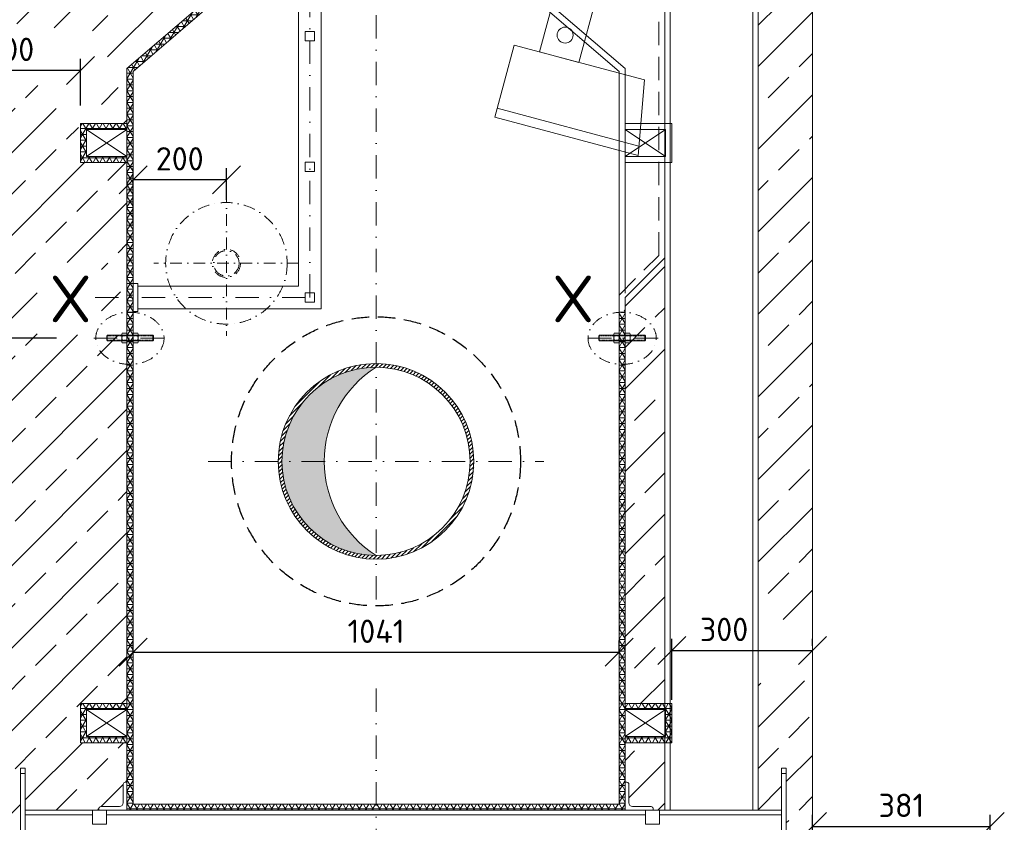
# Model space of a CAD drawing. Header units: millimetres. Extents: x -76904 to 25883, y -13890 to 20369.
# Tile 17 of 29: x 6055 to 8165, y -9526 to -7807. Entities that reach past the tile are written whole.
import ezdxf

# ---------------------------------------------------------------- set-up
doc = ezdxf.new("R2010")
doc.units = ezdxf.units.MM
doc.header["$MEASUREMENT"] = 0
for name, pattern in [('HIDDEN', [0.375, 0.25, -0.125]), ('STRICHPUNKT2', [0.5, 0.25, -0.125, 0, -0.125]), ('VERDECKT2', [0.1875, 0.125, -0.0625])]:
    doc.linetypes.add(name, pattern=pattern)
for name, color, linetype, lineweight in [('P------T7', 7, 'Continuous', 18), ('P-BS----Bem', 7, 'Continuous', 18), ('P-DERDUNG', 7, 'Continuous', 18), ('P-MS250', 190, 'Continuous', 35), ('P-SSLEIX', 7, 'STRICHPUNKT2', 18)]:
    doc.layers.add(name, color=color, linetype=linetype, lineweight=lineweight)
doc.styles.get("Standard").update_dxf_attribs({"font": 'isocpeur.ttf'})
doc.dimstyles.new('Kopie von ISO-25', dxfattribs={"dimscale": 20, "dimtxt": 2.5, "dimasz": 3, "dimexe": 1.25, "dimexo": 0.625, "dimgap": 1, "dimtad": 1, "dimtxsty": 'Standard', "dimcen": 2.5, "dimadec": 0, "dimazin": 0, "dimtfac": 1, "dimtmove": 0, "dimatfit": 1, "dimfxl": 0, "dimarcsym": 0})
pattern_1 = [(45, (7394.76, -8908.57), (-88.388, 88.388), []), (45, (7483.14, -8908.57), (-88.388, 88.388), [62.5, -31.25])]
pattern_2 = [(0, (7250.755, -10257.126), (0, 12.5), []), (60, (7250.755, -10257.126), (-10.82532, 6.25), []), (120, (7250.755, -10257.126), (-10.82532, -6.25), [])]
pattern_3 = [(0, (6552.005, -8346.876), (0, 12.5), []), (60, (6552.005, -8346.876), (-10.82532, 6.25), []), (120, (6552.005, -8346.876), (-10.82532, -6.25), [])]
pattern_4 = [(45, (6818.755, -8752.876), (-4.41942, 4.41942), [])]

# ---------------------------------------------------------------- blocks, each defined once
blk = doc.blocks.new('_Oblique')
at = {"color": 0, "linetype": 'ByBlock', "lineweight": -2}
blk.add_line((-0.5, -0.5), (0.5, 0.5), dxfattribs=at)
blk = doc.blocks.new('*D115')
at = {"layer": 'Defpoints', "color": 0, "lineweight": 0, "transparency": 16777216}
for p in [(6298.3, -9161.6), (7339.3, -9161.6), (7339.3, -9161.6)]:
    blk.add_point(p, dxfattribs=at)
at = {"layer": 'P-BS----Bem', "color": 0, "lineweight": -2, "transparency": 16777216}
for p, q in [((6298.3, -9161.6), (6298.3, -9136.6)), ((7339.3, -9161.6), (7339.3, -9136.6)), ((6298.3, -9161.6), (7339.3, -9161.6))]:
    blk.add_line(p, q, dxfattribs=at)
at = {"layer": 'P-BS----Bem', "color": 0, "lineweight": -2, "transparency": 16777216, "xscale": 60, "yscale": 60, "zscale": 60, "rotation": 180}
blk.add_blockref('_Oblique', (6298.3, -9161.6), dxfattribs=at)
at = {"layer": 'P-BS----Bem', "color": 0, "lineweight": -2, "transparency": 16777216, "xscale": 60, "yscale": 60, "zscale": 60}
blk.add_blockref('_Oblique', (7339.3, -9161.6), dxfattribs=at)
at = {"layer": 'P-BS----Bem', "color": 0, "transparency": 16777216, "insert": (6818.8, -9116.6), "char_height": 50, "attachment_point": 5}
blk.add_mtext('1041', dxfattribs=at)
blk = doc.blocks.new('*D121')
at = {"layer": 'Defpoints', "color": 0, "lineweight": 0, "transparency": 16777216}
for p in [(5884, -7915.8), (5884, -7915.8), (6185.5, -8071.3)]:
    blk.add_point(p, dxfattribs=at)
at = {"layer": 'P-BS----Bem', "color": 0, "lineweight": -2, "transparency": 16777216}
for p, q in [((5884, -7835.8), (5884, -7890.8)), ((6185.5, -7991.3), (6185.5, -7890.8)), ((6185.5, -7915.8), (5884, -7915.8))]:
    blk.add_line(p, q, dxfattribs=at)
at = {"layer": 'P-BS----Bem', "color": 0, "lineweight": -2, "transparency": 16777216, "xscale": 60, "yscale": 60, "zscale": 60, "rotation": 180}
blk.add_blockref('_Oblique', (5884, -7915.8), dxfattribs=at)
at = {"layer": 'P-BS----Bem', "color": 0, "lineweight": -2, "transparency": 16777216, "xscale": 60, "yscale": 60, "zscale": 60}
blk.add_blockref('_Oblique', (6185.5, -7915.8), dxfattribs=at)
at = {"layer": 'P-BS----Bem', "color": 0, "transparency": 16777216, "insert": (6034.7, -7870.8), "char_height": 50, "attachment_point": 5}
blk.add_mtext('300', dxfattribs=at)
blk = doc.blocks.new('*D122')
at = {"layer": 'Defpoints', "color": 0, "lineweight": 0, "transparency": 16777216}
for p in [(7753.6, -9157.7), (7753.6, -9157.7), (7452.1, -9273.2)]:
    blk.add_point(p, dxfattribs=at)
at = {"layer": 'P-BS----Bem', "color": 0, "lineweight": -2, "transparency": 16777216}
for p, q in [((7452.1, -9263.2), (7452.1, -9132.7)), ((7753.6, -9147.7), (7753.6, -9132.7)), ((7452.1, -9157.7), (7753.6, -9157.7))]:
    blk.add_line(p, q, dxfattribs=at)
at = {"layer": 'P-BS----Bem', "color": 0, "lineweight": -2, "transparency": 16777216, "xscale": 60, "yscale": 60, "zscale": 60, "rotation": 180}
blk.add_blockref('_Oblique', (7452.1, -9157.7), dxfattribs=at)
at = {"layer": 'P-BS----Bem', "color": 0, "lineweight": -2, "transparency": 16777216, "xscale": 60, "yscale": 60, "zscale": 60}
blk.add_blockref('_Oblique', (7753.6, -9157.7), dxfattribs=at)
at = {"layer": 'P-BS----Bem', "color": 0, "transparency": 16777216, "insert": (7564.2, -9112.7), "char_height": 50, "attachment_point": 5}
blk.add_mtext('300', dxfattribs=at)
blk = doc.blocks.new('*D123')
at = {"layer": 'Defpoints', "color": 0, "lineweight": 0, "transparency": 16777216}
for p in [(8134.6, -9534.4), (7753.6, -9659.9), (8134.6, -9659.9)]:
    blk.add_point(p, dxfattribs=at)
at = {"layer": 'P-BS----Bem', "color": 0, "lineweight": -2, "transparency": 16777216}
for p, q in [((7753.6, -9579.9), (7753.6, -9509.4)), ((8134.6, -9579.9), (8134.6, -9509.4)), ((7753.6, -9534.4), (8134.6, -9534.4))]:
    blk.add_line(p, q, dxfattribs=at)
at = {"layer": 'P-BS----Bem', "color": 0, "lineweight": -2, "transparency": 16777216, "xscale": 60, "yscale": 60, "zscale": 60, "rotation": 180}
blk.add_blockref('_Oblique', (7753.6, -9534.4), dxfattribs=at)
at = {"layer": 'P-BS----Bem', "color": 0, "lineweight": -2, "transparency": 16777216, "xscale": 60, "yscale": 60, "zscale": 60}
blk.add_blockref('_Oblique', (8134.6, -9534.4), dxfattribs=at)
at = {"layer": 'P-BS----Bem', "color": 0, "transparency": 16777216, "insert": (7944.1, -9489.4), "char_height": 50, "attachment_point": 5}
blk.add_mtext('381', dxfattribs=at)
blk = doc.blocks.new('*D142')
at = {"layer": 'Defpoints', "color": 0, "lineweight": 0, "transparency": 16777216}
for p in [(6298.3, -8150.1), (6498.3, -8273), (6298.3, -8328.3)]:
    blk.add_point(p, dxfattribs=at)
at = {"layer": 'P-BS----Bem', "color": 0, "lineweight": -2, "transparency": 16777216}
for p, q in [((6298.3, -8248.3), (6298.3, -8125.1)), ((6498.3, -8193), (6498.3, -8125.1)), ((6498.3, -8150.1), (6298.3, -8150.1))]:
    blk.add_line(p, q, dxfattribs=at)
at = {"layer": 'P-BS----Bem', "color": 0, "lineweight": -2, "transparency": 16777216, "xscale": 60, "yscale": 60, "zscale": 60, "rotation": 180}
blk.add_blockref('_Oblique', (6298.3, -8150.1), dxfattribs=at)
at = {"layer": 'P-BS----Bem', "color": 0, "lineweight": -2, "transparency": 16777216, "xscale": 60, "yscale": 60, "zscale": 60}
blk.add_blockref('_Oblique', (6498.3, -8150.1), dxfattribs=at)
at = {"layer": 'P-BS----Bem', "color": 0, "transparency": 16777216, "insert": (6398.3, -8105.1), "char_height": 50, "attachment_point": 5}
blk.add_mtext('200', dxfattribs=at)
blk = doc.blocks.new('*D145')
at = {"layer": 'Defpoints', "color": 0, "lineweight": 0, "transparency": 16777216}
for p in [(6818.8, -7138.9), (5765.7, -8488.9), (6214.3, -8488.9)]:
    blk.add_point(p, dxfattribs=at)
at = {"layer": 'P-BS----Bem', "color": 0, "lineweight": -2, "transparency": 16777216}
for p, q in [((6738.8, -7138.9), (5740.7, -7138.9)), ((5765.7, -7138.9), (5765.7, -8488.9)), ((6134.3, -8488.9), (5740.7, -8488.9))]:
    blk.add_line(p, q, dxfattribs=at)
at = {"layer": 'P-BS----Bem', "color": 0, "lineweight": -2, "transparency": 16777216, "xscale": 60, "yscale": 60, "zscale": 60}
for p, rotation in [((5765.7, -7138.9), 90), ((5765.7, -8488.9), 270)]:
    blk.add_blockref('_Oblique', p, dxfattribs=dict(at, rotation=rotation))
at = {"layer": 'P-BS----Bem', "color": 0, "transparency": 16777216, "insert": (5720.7, -7813.9), "char_height": 50, "attachment_point": 5, "rotation": 90}
blk.add_mtext('1350', dxfattribs=at)

msp = doc.modelspace()

# ---------------------------------------------------------------- hatches: boundary and pattern name
at = {"lineweight": 9}
h = msp.add_hatch(dxfattribs=at)
h.set_pattern_fill('ANSI33', color=256, scale=500)
h.set_pattern_definition([(45, (6818.76, -8549.38), (-88.388, 88.388), []), (45, (6907.14, -8549.38), (-88.388, 88.388), [62.5, -31.25])])
h.paths.add_polyline_path([(6221.895, -8017.754), (6198.426, -8029.376), (6285.255, -8029.376), (6285.255, -7911.897), (6488.255, -7737.897), (6488.255, -7467.376), (6388.455, -7467.376), (6388.455, -7383.476), (6488.255, -7383.476), (6488.255, -7293.676), (6401.455, -7206.876), (6401.455, -7166.376), (6423.863, -7166.376), (6423.863, -7138.876), (5883.955, -7165.876), (5883.955, -7818.674), (5899.608, -7810.732), (5954.699, -7803.024), (5993.815, -7806.878), (6036.786, -7814.036), (6084.165, -7821.744), (6113.915, -7823.396), (6132.095, -7824.497), (6209.224, -7829.452), (6230.71, -7848.172), (6241.177, -7872.398), (6247.237, -7904.883), (6245.034, -7940.121), (6237.872, -7963.245)])
h.paths.add_polyline_path([(7728.253, -9095.267), (7753.555, -9099.214), (7753.555, -7151.953), (7492.055, -7138.876), (7492.055, -7166.376), (7511.055, -7166.376), (7511.055, -7206.876), (7437.255, -7206.876), (7437.255, -7266.876), (7637.255, -7320.466), (7637.255, -9088.024), (7642.059, -9088.11), (7671.537, -9089.585), (7700.398, -9091.982)])
h.paths.add_polyline_path([(6728.814, -9745.23), (6728.814, -9875.58)], flags=16)
edge = h.paths.add_edge_path()
edge.add_line((7753.555, -9220.457), (7752.546, -9220.621))
edge.add_line((7752.546, -9220.621), (7725.943, -9223.796))
edge.add_line((7725.943, -9223.796), (7697.988, -9226.078))
edge.add_line((7697.988, -9226.078), (7669.059, -9227.436))
edge.add_line((7669.059, -9227.436), (7639.547, -9227.851))
edge.add_line((7639.547, -9227.851), (7637.255, -9227.81))
edge.add_line((7637.255, -9227.81), (7637.255, -9499.876))
edge.add_line((7637.255, -9499.876), (7687.255, -9499.876))
edge.add_line((7687.255, -9499.876), (7687.255, -9409.876))
edge.add_line((7687.255, -9409.876), (7697.255, -9409.876))
edge.add_line((7697.255, -9409.876), (7697.255, -9659.876))
edge.add_line((7697.255, -9659.876), (6057.255, -9659.876))
edge.add_line((6057.255, -9659.876), (6057.255, -9409.876))
edge.add_line((6057.255, -9409.876), (6067.255, -9409.876))
edge.add_line((6067.255, -9409.876), (6067.255, -9499.876))
edge.add_line((6067.255, -9499.876), (6225.255, -9499.876))
edge.add_line((6225.255, -9499.876), (6225.255, -9495.876))
edge.add_arc((6229.255, -9495.876), 4, 90, 180, ccw=False)
edge.add_line((6229.255, -9491.876), (6269.255, -9491.876))
edge.add_arc((6269.255, -9483.876), 8, 270, 360)
edge.add_line((6277.255, -9483.876), (6277.255, -9443.876))
edge.add_arc((6281.255, -9443.876), 4, 90, 180, ccw=False)
edge.add_line((6281.255, -9439.876), (6285.255, -9439.876))
edge.add_line((6285.255, -9439.876), (6285.255, -9355.176))
edge.add_line((6285.255, -9355.176), (6185.455, -9355.176))
edge.add_line((6185.455, -9355.176), (6185.455, -9271.276))
edge.add_line((6185.455, -9271.276), (6285.255, -9271.276))
edge.add_line((6285.255, -9271.276), (6285.255, -8394.288))
edge.add_line((6285.255, -8394.288), (6274.482, -8394.288))
edge.add_line((6274.482, -8394.288), (6274.482, -8389.876))
edge.add_line((6274.482, -8389.876), (6241.755, -8389.876))
edge.add_line((6241.755, -8389.876), (6241.755, -8377.876))
edge.add_line((6241.755, -8377.876), (6274.482, -8377.876))
edge.add_line((6274.482, -8377.876), (6274.482, -8373.464))
edge.add_line((6274.482, -8373.464), (6285.255, -8373.464))
edge.add_line((6285.255, -8373.464), (6285.255, -8113.276))
edge.add_line((6285.255, -8113.276), (6185.455, -8113.276))
edge.add_line((6185.455, -8113.276), (6185.455, -8035.799))
edge.add_line((6185.455, -8035.799), (6160.743, -8048.036))
edge.add_line((6160.743, -8048.036), (6141.461, -8034.822))
edge.add_line((6141.461, -8034.822), (6134.299, -8017.203))
edge.add_line((6134.299, -8017.203), (6133.197, -7992.977))
edge.add_line((6133.197, -7992.977), (6122.73, -7965.998))
edge.add_line((6122.73, -7965.998), (6102.897, -7950.582))
edge.add_line((6102.897, -7950.582), (6072.596, -7942.323))
edge.add_line((6072.596, -7942.323), (6044.499, -7940.671))
edge.add_line((6044.499, -7940.671), (6007.037, -7939.57))
edge.add_line((6007.037, -7939.57), (5980.593, -7939.57))
edge.add_line((5980.593, -7939.57), (5958.005, -7940.121))
edge.add_line((5958.005, -7940.121), (5939.824, -7950.582))
edge.add_line((5939.824, -7950.582), (5907.32, -7975.909))
edge.add_line((5907.32, -7975.909), (5883.955, -7980.717))
edge.add_line((5883.955, -7980.717), (5883.955, -9659.876))
edge.add_line((5883.955, -9659.876), (5502.955, -9659.876))
edge.add_line((5502.955, -9659.876), (5502.955, -9959.876))
edge.add_line((5502.955, -9959.876), (8134.555, -9959.876))
edge.add_line((8134.555, -9959.876), (8134.555, -9659.876))
edge.add_line((8134.555, -9659.876), (7753.555, -9659.876))
edge.add_line((7753.555, -9659.876), (7753.555, -9220.457))
h.paths.add_polyline_path([(6230.806, -8481.874), (6092.552, -8481.874), (6092.552, -8327.127), (6230.806, -8327.127)], flags=16)
at = {"lineweight": 5}
h = msp.add_hatch(dxfattribs=at)
h.set_pattern_fill('NET3', color=256, scale=100)
h.set_pattern_definition(pattern_3)
h.paths.add_polyline_path([(6401.455, -7193.876), (6501.255, -7193.876), (6501.255, -7743.876), (6298.255, -7917.876), (6298.255, -9486.876), (6818.755, -9486.876), (6818.755, -9499.876), (6285.255, -9499.876), (6285.255, -7911.897), (6488.255, -7737.897), (6488.255, -7206.876), (6401.455, -7206.876)])
h = msp.add_hatch(dxfattribs=at)
h.set_pattern_fill('NET3', color=256, scale=100)
h.set_pattern_definition([(0, (7250.755, -9015.226), (0, 12.5), []), (60, (7250.755, -9015.226), (-10.82532, 6.25), []), (120, (7250.755, -9015.226), (-10.82532, -6.25), [])])
h.paths.add_polyline_path([(6285.255, -8029.376), (6185.455, -8029.376), (6185.455, -8113.276), (6285.255, -8113.276), (6285.255, -8100.276), (6198.455, -8100.276), (6198.455, -8042.376), (6285.255, -8042.376)])
at = {"lineweight": 9}
h = msp.add_hatch(dxfattribs=at)
h.set_pattern_fill('ANSI33', color=256, scale=500)
h.set_pattern_definition(pattern_1)
h.paths.add_polyline_path([(7437.255, -8317.261), (7352.255, -8402.261), (7352.255, -9271.276), (7437.255, -9271.276)])
at = {"lineweight": 5}
h = msp.add_hatch(dxfattribs=at)
h.set_pattern_fill('NET3', color=256, scale=100)
h.set_pattern_definition(pattern_3)
h.paths.add_polyline_path([(7352.255, -8427.961), (7339.255, -8437.211), (7339.255, -9486.876), (6818.755, -9486.876), (6818.755, -9499.876), (7352.255, -9499.876)])
at = {"lineweight": 0}
h = msp.add_hatch(dxfattribs=at)
h.set_pattern_fill('ANSI31', color=256, scale=50)
h.set_pattern_definition(pattern_4)
h.paths.add_polyline_path([(6818.755, -8551.376), (6818.755, -8543.376, 0.41421356), (6609.255, -8752.876), (6617.255, -8752.876, -0.41421356)])
h = msp.add_hatch(color=256, dxfattribs=at)
h.dxf.hatch_style = 1
h.paths.add_polyline_path([(6818.755, -8551.376, 0.41421356), (6617.255, -8752.876), (6707.976, -8752.876, -0.25676467)])
h = msp.add_hatch(dxfattribs=at)
h.set_pattern_fill('ANSI31', color=256, scale=50)
h.set_pattern_definition(pattern_4)
h.paths.add_polyline_path([(6818.755, -8543.376), (6818.755, -8551.376, -0.41421356), (7020.255, -8752.876), (7028.255, -8752.876, 0.41421356)])
h = msp.add_hatch(dxfattribs=at)
h.set_pattern_fill('ANSI31', color=256, scale=50)
h.set_pattern_definition(pattern_4)
h.paths.add_polyline_path([(6617.255, -8752.876), (6609.255, -8752.876, 0.41421356), (6818.755, -8962.376), (6818.755, -8954.376, -0.41421356)])
h = msp.add_hatch(color=256, dxfattribs=at)
h.dxf.hatch_style = 1
h.paths.add_polyline_path([(6707.976, -8752.876), (6617.255, -8752.876, 0.41421356), (6818.755, -8954.376, -0.25676467)])
h = msp.add_hatch(dxfattribs=at)
h.set_pattern_fill('ANSI31', color=256, scale=50)
h.set_pattern_definition(pattern_4)
h.paths.add_polyline_path([(7028.255, -8752.876), (7020.255, -8752.876, -0.41421356), (6818.755, -8954.376), (6818.755, -8962.376, 0.41421356)])
at = {"lineweight": 5}
h = msp.add_hatch(dxfattribs=at)
h.set_pattern_fill('NET3', color=256, scale=100)
h.set_pattern_definition(pattern_2)
h.paths.add_polyline_path([(6285.255, -9271.276), (6185.455, -9271.276), (6185.455, -9355.176), (6285.255, -9355.176), (6285.255, -9342.176), (6198.455, -9342.176), (6198.455, -9284.276), (6285.255, -9284.276)])
h = msp.add_hatch(dxfattribs=at)
h.set_pattern_fill('NET3', color=256, scale=100)
h.set_pattern_definition(pattern_2)
h.paths.add_polyline_path([(7352.255, -9271.276), (7452.055, -9271.276), (7452.055, -9355.176), (7352.255, -9355.176), (7352.255, -9342.176), (7439.055, -9342.176), (7439.055, -9284.276), (7352.255, -9284.276)])
at = {"lineweight": 9}
h = msp.add_hatch(dxfattribs=at)
h.set_pattern_fill('ANSI33', color=256, scale=500)
h.set_pattern_definition(pattern_1)
h.paths.add_polyline_path([(7437.255, -9355.176), (7352.255, -9355.176), (7352.255, -9439.876), (7356.255, -9439.876, -0.41421356), (7360.255, -9443.876), (7360.255, -9483.876, 0.41421356), (7368.255, -9491.876), (7408.255, -9491.876, -0.41421356), (7412.255, -9495.876), (7412.255, -9499.876), (7437.255, -9499.876)])

# ---------------------------------------------------------------- linework, layer by layer
at = {"lineweight": 0}
for p, q in [((7753.555, -7151.953), (7753.555, -9659.876)), ((7437.255, -8317.261), (7437.255, -7206.876)), ((6701.255, -8426.351), (6701.255, -7258.051)), ((7448.555, -7269.904), (7448.555, -9499.876)), ((6652.955, -7306.351), (6652.955, -8378.051)), ((7625.955, -9499.876), (7625.955, -7317.438)), ((6488.255, -7737.897), (6285.255, -7911.897)), ((6501.255, -7743.876), (6298.255, -7917.876)), ((6285.255, -7911.897), (6285.255, -9499.876)), ((6298.255, -7917.876), (6298.255, -9486.876)), ((7078.109, -7996.651), (7381.772, -8078.017)), ((6198.455, -8100.276), (6285.255, -8042.376)), ((6198.455, -8042.376), (6285.255, -8100.276)), ((7352.255, -8402.261), (7437.255, -8317.261)), ((6308.255, -8378.051), (6652.955, -8378.051)), ((7339.255, -9486.876), (7339.255, -8396.876)), ((7352.255, -9499.876), (7352.255, -8402.261)), ((6308.255, -8426.351), (6701.255, -8426.351)), ((6198.455, -9342.176), (6285.255, -9284.276)), ((6198.455, -9284.276), (6285.255, -9342.176)), ((7352.255, -9342.176), (7439.055, -9284.276)), ((7352.255, -9284.276), (7439.055, -9342.176)), ((6057.255, -9421.376), (6067.255, -9421.376)), ((7687.255, -9421.376), (7697.255, -9421.376)), ((6298.255, -9486.876), (7339.255, -9486.876)), ((6067.255, -9509.376), (6211.255, -9509.376)), ((6241.255, -9509.376), (7396.255, -9509.376)), ((6285.255, -9499.876), (7352.255, -9499.876)), ((7426.255, -9509.376), (7687.255, -9509.376))]:
    msp.add_line(p, q, dxfattribs=at)
at = {"linetype": 'HIDDEN', "lineweight": 0, "ltscale": 200}
for p, q in [((7424.255, -8311.876), (7424.255, -7206.876)), ((7339.255, -8396.876), (7424.255, -8311.876))]:
    msp.add_line(p, q, dxfattribs=at)
at = {"color": 253, "lineweight": 0}
for p, q in [((7352.255, -7911.897), (7149.255, -7737.897)), ((7339.255, -7917.876), (7136.255, -7743.876)), ((7339.255, -7917.876), (7339.255, -8396.876)), ((7352.255, -7911.897), (7352.255, -8392.803)), ((7352.255, -8100.276), (7439.055, -8042.376)), ((7352.255, -8042.376), (7439.055, -8100.276))]:
    msp.add_line(p, q, dxfattribs=at)
at = {"lineweight": 0}
for points in [[(7437.255, -9499.876), (7637.255, -9499.876), (7637.255, -7320.466), (7437.255, -7266.876)], [(7253.207, -7898.629), (7169.172, -7876.112), (7206.7, -7736.053), (7290.736, -7758.57)], [(6667.107, -7832.202), (6687.104, -7832.202), (6687.104, -7852.199), (6667.107, -7852.199)], [(7072.933, -8015.969), (7380.098, -8098.274), (7393.497, -7936.22), (7114.344, -7861.421)], [(6198.455, -8042.376), (6285.255, -8042.376), (6285.255, -8100.276), (6198.455, -8100.276)], [(6667.107, -8112.202), (6687.104, -8112.202), (6687.104, -8132.199), (6667.107, -8132.199)], [(6308.255, -8432.201), (6298.255, -8432.201), (6298.255, -8372.201), (6308.255, -8372.201)], [(6667.107, -8392.202), (6687.104, -8392.202), (6687.104, -8412.199), (6667.107, -8412.199)], [(6198.455, -9284.276), (6285.255, -9284.276), (6285.255, -9342.176), (6198.455, -9342.176)], [(7439.055, -9284.276), (7352.255, -9284.276), (7352.255, -9342.176), (7439.055, -9342.176)], [(6057.255, -9659.876), (6067.255, -9659.876), (6067.255, -9409.876), (6057.255, -9409.876)], [(7697.255, -9659.876), (7687.255, -9659.876), (7687.255, -9409.876), (7697.255, -9409.876)], [(6067.255, -9659.876), (7687.255, -9659.876), (7687.255, -9499.876), (6067.255, -9499.876)], [(6241.255, -9499.876), (6211.255, -9499.876), (6211.255, -9529.876), (6241.255, -9529.876)], [(7396.255, -9499.876), (7426.255, -9499.876), (7426.255, -9529.876), (7396.255, -9529.876)]]:
    msp.add_lwpolyline(points, close=True, dxfattribs=at)
for points in [[(6285.255, -8029.376), (6185.455, -8029.376), (6185.455, -8113.276), (6285.255, -8113.276)], [(6285.255, -9271.276), (6185.455, -9271.276), (6185.455, -9355.176), (6285.255, -9355.176)], [(7352.255, -9271.276), (7452.055, -9271.276), (7452.055, -9355.176), (7352.255, -9355.176)]]:
    msp.add_lwpolyline(points, dxfattribs=at)
at = {"color": 253, "lineweight": 0}
msp.add_lwpolyline([(7352.255, -8029.376), (7452.055, -8029.376), (7452.055, -8113.276), (7352.255, -8113.276)], dxfattribs=at)
msp.add_lwpolyline([(7439.055, -8042.376), (7352.255, -8042.376), (7352.255, -8100.276), (7439.055, -8100.276)], close=True, dxfattribs=at)
at = {"lineweight": 0}
for points in [[(6285.255, -9439.876), (6285.255, -9499.876), (6225.255, -9499.876), (6225.255, -9495.876, -0.41421356), (6229.255, -9491.876), (6269.255, -9491.876, 0.41421356), (6277.255, -9483.876), (6277.255, -9443.876, -0.41421356), (6281.255, -9439.876)], [(7352.255, -9439.876), (7352.255, -9499.876), (7412.255, -9499.876), (7412.255, -9495.876, 0.41421356), (7408.255, -9491.876), (7368.255, -9491.876, -0.41421356), (7360.255, -9483.876), (7360.255, -9443.876, 0.41421356), (7356.255, -9439.876)]]:
    msp.add_lwpolyline(points, format="xyb", close=True, dxfattribs=at)
for centre, radius in [((7223.811, -7840.266), 17.066), ((6818.755, -8752.876), 209.5), ((6818.755, -8752.876), 201.5)]:
    msp.add_circle(centre, radius, dxfattribs=at)
msp.add_arc((6946.622, -8752.876), 238.647, 122.398214, 237.601786, dxfattribs=at)
at = {"layer": 'P-DERDUNG', "color": 7, "ltscale": 200}
for p, q in [((6242.955, -8482.876), (6241.755, -8484.076)), ((6241.755, -8493.676), (6241.755, -8484.076)), ((6241.755, -8493.676), (6242.955, -8494.876)), ((6242.955, -8482.876), (6340.555, -8482.876)), ((6242.955, -8482.876), (6242.955, -8494.876)), ((6340.555, -8494.876), (6242.955, -8494.876)), ((6274.482, -8496.685), (6274.482, -8481.067)), ((6284.534, -8483.67), (6275.204, -8483.67)), ((6284.534, -8494.082), (6275.204, -8494.082)), ((6285.255, -8481.067), (6285.255, -8496.685)), ((6298.255, -8481.067), (6298.255, -8496.685)), ((6298.977, -8483.67), (6308.307, -8483.67)), ((6298.977, -8494.082), (6308.307, -8494.082)), ((6309.028, -8496.685), (6309.028, -8481.067)), ((6340.555, -8482.876), (6340.555, -8494.876)), ((6340.555, -8482.876), (6341.755, -8484.076)), ((6341.755, -8493.676), (6340.555, -8494.876)), ((6341.755, -8493.676), (6341.755, -8484.076)), ((7296.955, -8482.876), (7295.755, -8484.076)), ((7295.755, -8493.676), (7295.755, -8484.076)), ((7295.755, -8493.676), (7296.955, -8494.876)), ((7394.555, -8482.876), (7296.955, -8482.876)), ((7296.955, -8482.876), (7296.955, -8494.876)), ((7296.955, -8494.876), (7394.555, -8494.876)), ((7328.482, -8496.685), (7328.482, -8481.067)), ((7338.534, -8483.67), (7329.204, -8483.67)), ((7338.534, -8494.082), (7329.204, -8494.082)), ((7339.255, -8481.067), (7339.255, -8496.685)), ((7352.255, -8481.067), (7352.255, -8496.685)), ((7352.977, -8483.67), (7362.307, -8483.67)), ((7352.977, -8494.082), (7362.307, -8494.082)), ((7363.028, -8496.685), (7363.028, -8481.067)), ((7394.555, -8482.876), (7394.555, -8494.876)), ((7394.555, -8482.876), (7395.755, -8484.076)), ((7395.755, -8493.676), (7394.555, -8494.876)), ((7395.755, -8493.676), (7395.755, -8484.076))]:
    msp.add_line(p, q, dxfattribs=at)
at = {"layer": 'P-DERDUNG', "color": 7, "linetype": 'HIDDEN', "ltscale": 10}
for p, q in [((6340.555, -8484.076), (6241.755, -8484.076)), ((6241.755, -8493.676), (6340.555, -8493.676)), ((7296.955, -8484.076), (7395.755, -8484.076)), ((7395.755, -8493.676), (7296.955, -8493.676))]:
    msp.add_line(p, q, dxfattribs=at)
at = {"layer": 'P-DERDUNG', "color": 7, "ltscale": 200}
for points in [[(6275.204, -8478.464), (6284.534, -8478.464)], [(6308.307, -8478.464), (6298.977, -8478.464)], [(7329.204, -8478.464), (7338.534, -8478.464)], [(7362.307, -8478.464), (7352.977, -8478.464)], [(6284.534, -8499.288), (6275.204, -8499.288)], [(6298.977, -8499.288), (6308.307, -8499.288)], [(7338.534, -8499.288), (7329.204, -8499.288)], [(7352.977, -8499.288), (7362.307, -8499.288)]]:
    msp.add_lwpolyline(points, dxfattribs=at)
for centre, radius, start, end in [((6279.54, -8481.067), 5.057, 149.0201, 210.97991), ((6280.198, -8481.067), 5.057, 329.0201, 30.9799), ((6303.312, -8481.067), 5.057, 149.0201, 210.9799), ((6303.971, -8481.067), 5.057, 329.02009, 30.9799), ((7333.54, -8481.067), 5.057, 149.0201, 210.97991), ((7334.198, -8481.067), 5.057, 329.0201, 30.9799), ((7357.312, -8481.067), 5.057, 149.0201, 210.9799), ((7357.971, -8481.067), 5.057, 329.02009, 30.9799), ((6293.628, -8488.876), 19.146, 164.2218, 195.77825), ((6279.54, -8496.685), 5.057, 149.0201, 210.97992), ((6266.109, -8488.876), 19.146, 344.2217, 15.7782), ((6280.198, -8496.685), 5.057, 329.0201, 30.9799), ((6317.401, -8488.876), 19.146, 164.2218, 195.7783), ((6303.312, -8496.685), 5.057, 149.0201, 210.9799), ((6289.882, -8488.876), 19.146, 344.22175, 15.7782), ((6303.971, -8496.685), 5.057, 329.02008, 30.9799), ((7347.628, -8488.876), 19.146, 164.2218, 195.77825), ((7333.54, -8496.685), 5.057, 149.0201, 210.97992), ((7320.109, -8488.876), 19.146, 344.2217, 15.7782), ((7334.198, -8496.685), 5.057, 329.0201, 30.9799), ((7371.401, -8488.876), 19.146, 164.2218, 195.7783), ((7357.312, -8496.685), 5.057, 149.0201, 210.9799), ((7343.882, -8488.876), 19.146, 344.22175, 15.7782), ((7357.971, -8496.685), 5.057, 329.02008, 30.9799)]:
    msp.add_arc(centre, radius, start, end, dxfattribs=at)
at = {"layer": 'P-MS250', "color": 0, "linetype": 'VERDECKT2', "lineweight": 25, "ltscale": 300}
msp.add_circle((6818.755, -8752.876), 309.5, dxfattribs=at)
at = {"layer": 'P-SSLEIX', "color": 7, "linetype": 'STRICHPUNKT2', "lineweight": 0, "ltscale": 200}
for p, q in [((6677.105, -8402.201), (6677.105, -7282.201)), ((6217.137, -8402.201), (6677.105, -8402.201))]:
    msp.add_line(p, q, dxfattribs=at)
at = {"layer": 'P-SSLEIX', "color": 7, "linetype": 'STRICHPUNKT2', "ltscale": 200}
for p, q in [((6818.755, -9048.503), (6818.755, -7704.819)), ((6214.292, -8488.876), (6368.614, -8488.876)), ((7423.218, -8488.876), (7268.896, -8488.876)), ((6459.255, -8752.876), (7178.255, -8752.876)), ((6818.755, -9689.876), (6818.755, -9229.423))]:
    msp.add_line(p, q, dxfattribs=at)
at = {"layer": 'P-SSLEIX', "color": 7, "linetype": 'STRICHPUNKT2', "ltscale": 100}
for p, q in [((6498.255, -8173.726), (6498.255, -8484.026)), ((6653.405, -8328.876), (6343.105, -8328.876))]:
    msp.add_line(p, q, dxfattribs=at)
for radius in [130.15, 30.15, 27.25]:
    msp.add_circle((6498.255, -8328.876), radius, dxfattribs=at)
msp.add_ellipse((6291.583, -8489.346), major_axis=(73.135, 0), ratio=0.76337451, dxfattribs=at)
at = {"layer": 'P-SSLEIX', "color": 7, "linetype": 'STRICHPUNKT2', "ltscale": 100, "extrusion": (0, 0, -1)}
msp.add_ellipse((7345.927, -8489.346), major_axis=(-73.135, 0), ratio=0.76337451, dxfattribs=at)

# ---------------------------------------------------------------- texts
at = {"layer": 'P------T7', "color": 0, "char_height": 100, "attachment_point": 1}
for insert in [(6119.235, -8355.011), (7195.813, -8355.011)]:
    msp.add_mtext('X', dxfattribs=dict(at, insert=insert))

# ---------------------------------------------------------------- dimensions: what is measured, and where the dimension line sits
at = {"layer": 'P-BS----Bem', "color": 0}
dim = msp.add_linear_dim(base=(5765.707, -8488.876), p1=(6818.755, -7138.876), p2=(6214.292, -8488.876), angle=90, dimstyle='Kopie von ISO-25', override={"dimexo": 4, "dimblk1": 'Oblique', "dimblk2": 'Oblique', "dimsah": 1}, dxfattribs=at)
dim.commit()
dim.dimension.update_dxf_attribs({"geometry": '*D145', "text_midpoint": (5720.707, -7813.876)})
dim = msp.add_linear_dim(base=(5883.955, -7915.814), p1=(6185.455, -8071.326), p2=(5883.955, -7915.814), text='300', dimstyle='Kopie von ISO-25', override={"dimexo": 4, "dimblk1": 'Oblique', "dimblk2": 'Oblique', "dimsah": 1}, dxfattribs=at)
dim.commit()
dim.dimension.update_dxf_attribs({"geometry": '*D121', "text_midpoint": (6034.705, -7870.814)})
for base, p1, p2, override, picture, middle in [((6298.255, -8150.127), (6498.255, -8272.977), (6298.255, -8328.326), {"dimexo": 4, "dimblk1": 'Oblique', "dimblk2": 'Oblique', "dimsah": 1}, '*D142', (6398.255, -8105.127)), ((7339.255, -9161.563), (6298.255, -9161.563), (7339.255, -9161.563), {"dimexo": 0, "dimblk1": 'Oblique', "dimblk2": 'Oblique', "dimsah": 1}, '*D115', (6818.755, -9116.563)), ((8134.555, -9534.362), (7753.555, -9659.876), (8134.555, -9659.876), {"dimexo": 4, "dimblk1": 'Oblique', "dimblk2": 'Oblique', "dimsah": 1}, '*D123', (7944.055, -9489.362))]:
    dim = msp.add_linear_dim(base=base, p1=p1, p2=p2, dimstyle='Kopie von ISO-25', override=override, dxfattribs=at)
    dim.commit()
    dim.dimension.update_dxf_attribs({"geometry": picture, "text_midpoint": middle})
dim = msp.add_linear_dim(base=(7753.555, -9157.714), p1=(7452.055, -9273.226), p2=(7753.555, -9157.714), angle=180, text='300', dimstyle='Kopie von ISO-25', override={"dimexo": 0.5, "dimblk1": 'Oblique', "dimblk2": 'Oblique', "dimsah": 1, "dimtmove": 2}, dxfattribs=at)
dim.commit()
dim.dimension.update_dxf_attribs({"geometry": '*D122', "text_midpoint": (7564.172, -9112.714), "dimtype": 160})

doc.saveas('drawing.dxf')
